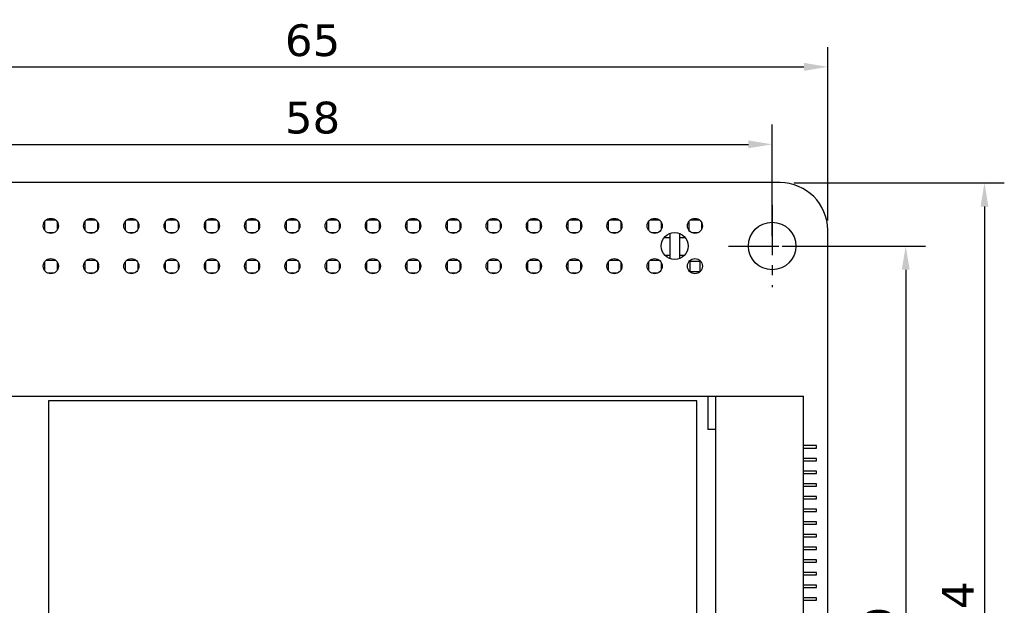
# Model space of a CAD drawing. Header units: millimetres. Extents: x 47 to 165, y 210 to 378.
# Tile 10 of 10: x 103 to 165, y 341 to 378. Entities that reach past the tile are written whole.
import ezdxf

# ---------------------------------------------------------------- set-up
doc = ezdxf.new("R2010")
doc.units = ezdxf.units.MM
doc.header["$LTSCALE"] = 0.1
doc.header["$PDMODE"] = 3
doc.header["$PDSIZE"] = 0.3125
doc.linetypes.add('CENTER', pattern=[50.8, 31.75, -6.35, 6.35, -6.35])
doc.layers.get('0').update_dxf_attribs({"linetype": 'CONTINUOUS'})
doc.layers.get('Defpoints').update_dxf_attribs({"linetype": 'CONTINUOUS'})
doc.layers.add('Dim', color=6, linetype='CONTINUOUS', lineweight=13)
doc.styles.add('Verdana', font='verdana.ttf', dxfattribs={"height": 2})
doc.dimstyles.new('aaaaaaaa 3.0', dxfattribs={"dimtxt": 2, "dimasz": 1.5, "dimexe": 1.25, "dimexo": 0.625, "dimtad": 1, "dimdec": 1, "dimzin": 9, "dimdsep": 46, "dimtxsty": 'Verdana', "dimcen": 0, "dimazin": 0, "dimtfac": 1, "dimtofl": 0, "dimtmove": 0, "dimatfit": 3, "dimfxl": 1, "dimlwd": 25, "dimlwe": 25, "dimarcsym": 0})

# ---------------------------------------------------------------- blocks, each defined once
blk = doc.blocks.new('*D55')
at = {"layer": 'Defpoints', "color": 0}
for p in [(153.514, 375.457), (88.506, 365.151), (153.514, 365.141)]:
    blk.add_point(p, dxfattribs=at)
at = {"layer": 'Dim', "color": 0, "lineweight": 25}
for p, q in [((88.506, 365.776), (88.506, 376.707)), ((153.514, 365.766), (153.514, 376.707)), ((90.006, 375.457), (152.014, 375.457))]:
    blk.add_line(p, q, dxfattribs=at)
at = {"layer": 'Dim', "color": 0}
for points in [[(90.006, 375.707), (90.006, 375.207), (88.506, 375.457)], [(152.014, 375.207), (152.014, 375.707), (153.514, 375.457)]]:
    blk.add_solid(points, dxfattribs=at)
at = {"layer": 'Dim', "color": 0, "insert": (121.01, 377.122), "char_height": 2, "attachment_point": 5, "style": 'Verdana'}
blk.add_mtext('65', dxfattribs=at)
blk = doc.blocks.new('*D56')
at = {"layer": 'Defpoints', "color": 0}
for p in [(150.74, 368.137), (151.208, 311.735), (163.404, 311.735)]:
    blk.add_point(p, dxfattribs=at)
at = {"layer": 'Dim', "color": 0, "lineweight": 25}
for p, q in [((151.365, 368.137), (164.654, 368.137)), ((163.404, 366.637), (163.404, 313.235)), ((151.833, 311.735), (164.654, 311.735))]:
    blk.add_line(p, q, dxfattribs=at)
at = {"layer": 'Dim', "color": 0}
for points in [[(163.654, 366.637), (163.154, 366.637), (163.404, 368.137)], [(163.154, 313.235), (163.654, 313.235), (163.404, 311.735)]]:
    blk.add_solid(points, dxfattribs=at)
at = {"layer": 'Dim', "color": 0, "insert": (161.74, 339.936), "char_height": 2, "attachment_point": 5, "rotation": 90, "style": 'Verdana'}
blk.add_mtext('56.4', dxfattribs=at)
blk = doc.blocks.new('*D57')
at = {"layer": 'Defpoints', "color": 0}
for p in [(150.006, 370.568), (92.006, 364.151), (150.006, 364.151)]:
    blk.add_point(p, dxfattribs=at)
at = {"layer": 'Dim', "color": 0, "lineweight": 25}
for p, q in [((92.006, 364.776), (92.006, 371.818)), ((150.006, 364.776), (150.006, 371.818)), ((93.506, 370.568), (148.506, 370.568))]:
    blk.add_line(p, q, dxfattribs=at)
at = {"layer": 'Dim', "color": 0}
for points in [[(93.506, 370.818), (93.506, 370.318), (92.006, 370.568)], [(148.506, 370.318), (148.506, 370.818), (150.006, 370.568)]]:
    blk.add_solid(points, dxfattribs=at)
at = {"layer": 'Dim', "color": 0, "insert": (121.006, 372.239), "char_height": 2, "attachment_point": 5, "style": 'Verdana'}
blk.add_mtext('58', dxfattribs=at)
blk = doc.blocks.new('*D58')
at = {"layer": 'Defpoints', "color": 0}
for p in [(150.006, 364.151), (150.006, 315.151), (158.433, 315.151)]:
    blk.add_point(p, dxfattribs=at)
at = {"layer": 'Dim', "color": 0, "lineweight": 25}
for p, q in [((150.631, 364.151), (159.683, 364.151)), ((158.433, 362.651), (158.433, 316.651)), ((150.631, 315.151), (159.683, 315.151))]:
    blk.add_line(p, q, dxfattribs=at)
at = {"layer": 'Dim', "color": 0}
for points in [[(158.683, 362.651), (158.183, 362.651), (158.433, 364.151)], [(158.183, 316.651), (158.683, 316.651), (158.433, 315.151)]]:
    blk.add_solid(points, dxfattribs=at)
at = {"layer": 'Dim', "color": 0, "insert": (156.769, 339.651), "char_height": 2, "attachment_point": 5, "rotation": 90, "style": 'Verdana'}
blk.add_mtext('49', dxfattribs=at)

msp = doc.modelspace()

# ---------------------------------------------------------------- linework, layer by layer
at = {"color": 7, "linetype": 'Continuous'}
for p, q in [((150.505, 368.151), (91.507, 368.16)), ((104.1, 365.667), (104.1, 365.175)), ((104.218, 365.796), (104.774, 365.796)), ((104.341, 365.866), (104.648, 365.866)), ((104.9, 365.655), (104.9, 365.187)), ((106.64, 365.667), (106.64, 365.175)), ((106.758, 365.796), (107.314, 365.796)), ((106.881, 365.866), (107.188, 365.866)), ((107.44, 365.655), (107.44, 365.187)), ((109.18, 365.667), (109.18, 365.175)), ((109.298, 365.796), (109.854, 365.796)), ((109.421, 365.866), (109.728, 365.866)), ((109.98, 365.655), (109.98, 365.187)), ((111.72, 365.667), (111.72, 365.175)), ((111.838, 365.796), (112.394, 365.796)), ((111.961, 365.866), (112.268, 365.866)), ((112.52, 365.655), (112.52, 365.187)), ((114.26, 365.667), (114.26, 365.175)), ((114.378, 365.796), (114.934, 365.796)), ((114.501, 365.866), (114.808, 365.866)), ((115.06, 365.655), (115.06, 365.187)), ((116.8, 365.667), (116.8, 365.175)), ((116.918, 365.796), (117.474, 365.796)), ((117.041, 365.866), (117.348, 365.866)), ((117.6, 365.655), (117.6, 365.187)), ((119.34, 365.667), (119.34, 365.175)), ((119.458, 365.796), (120.014, 365.796)), ((119.581, 365.866), (119.888, 365.866)), ((120.14, 365.655), (120.14, 365.187)), ((121.88, 365.667), (121.88, 365.175)), ((121.998, 365.796), (122.554, 365.796)), ((122.121, 365.866), (122.428, 365.866)), ((122.68, 365.655), (122.68, 365.187)), ((124.42, 365.667), (124.42, 365.175)), ((124.538, 365.796), (125.094, 365.796)), ((124.661, 365.866), (124.968, 365.866)), ((125.22, 365.655), (125.22, 365.187)), ((126.96, 365.667), (126.96, 365.175)), ((127.078, 365.796), (127.634, 365.796)), ((127.201, 365.866), (127.508, 365.866)), ((127.76, 365.655), (127.76, 365.187)), ((129.5, 365.667), (129.5, 365.175)), ((129.618, 365.796), (130.174, 365.796)), ((129.741, 365.866), (130.048, 365.866)), ((130.3, 365.655), (130.3, 365.187)), ((132.04, 365.667), (132.04, 365.175)), ((132.158, 365.796), (132.714, 365.796)), ((132.281, 365.866), (132.588, 365.866)), ((132.84, 365.655), (132.84, 365.187)), ((134.58, 365.667), (134.58, 365.175)), ((134.698, 365.796), (135.254, 365.796)), ((134.821, 365.866), (135.128, 365.866)), ((135.38, 365.655), (135.38, 365.187)), ((137.12, 365.667), (137.12, 365.175)), ((137.238, 365.796), (137.794, 365.796)), ((137.361, 365.866), (137.668, 365.866)), ((137.92, 365.655), (137.92, 365.187)), ((139.66, 365.667), (139.66, 365.175)), ((139.778, 365.796), (140.334, 365.796)), ((139.901, 365.866), (140.208, 365.866)), ((140.46, 365.655), (140.46, 365.187)), ((142.2, 365.667), (142.2, 365.175)), ((142.318, 365.796), (142.874, 365.796)), ((142.441, 365.866), (142.748, 365.866)), ((143, 365.655), (143, 365.187)), ((144.74, 365.667), (144.74, 365.175)), ((144.858, 365.796), (145.414, 365.796)), ((144.981, 365.866), (145.288, 365.866)), ((145.54, 365.655), (145.54, 365.187)), ((104.294, 364.996), (104.697, 364.996)), ((106.834, 364.996), (107.237, 364.996)), ((109.374, 364.996), (109.777, 364.996)), ((111.914, 364.996), (112.317, 364.996)), ((114.454, 364.996), (114.857, 364.996)), ((116.994, 364.996), (117.397, 364.996)), ((119.534, 364.996), (119.937, 364.996)), ((122.074, 364.996), (122.477, 364.996)), ((124.614, 364.996), (125.017, 364.996)), ((127.154, 364.996), (127.557, 364.996)), ((129.694, 364.996), (130.097, 364.996)), ((132.234, 364.996), (132.637, 364.996)), ((134.774, 364.996), (135.177, 364.996)), ((137.314, 364.996), (137.717, 364.996)), ((139.854, 364.996), (140.257, 364.996)), ((142.394, 364.996), (142.797, 364.996)), ((143.57, 364.676), (143.192, 364.676)), ((143.57, 363.354), (143.57, 364.947)), ((144.17, 364.934), (144.17, 363.369)), ((144.519, 364.676), (144.17, 364.676)), ((144.934, 364.996), (145.337, 364.996)), ((153.506, 314.642), (153.514, 365.151)), ((143.244, 363.576), (143.57, 363.576)), ((144.17, 363.576), (144.468, 363.576)), ((144.448, 363.556), (144.44, 363.556)), ((144.44, 363.556), (144.44, 363.548)), ((104.1, 363.127), (104.1, 362.635)), ((104.218, 363.256), (104.774, 363.256)), ((104.9, 363.115), (104.9, 362.647)), ((106.64, 363.127), (106.64, 362.635)), ((106.758, 363.256), (107.314, 363.256)), ((107.44, 363.115), (107.44, 362.647)), ((109.18, 363.127), (109.18, 362.635)), ((109.298, 363.256), (109.854, 363.256)), ((109.98, 363.115), (109.98, 362.647)), ((111.72, 363.127), (111.72, 362.635)), ((111.838, 363.256), (112.394, 363.256)), ((112.52, 363.115), (112.52, 362.647)), ((114.26, 363.127), (114.26, 362.635)), ((114.378, 363.256), (114.934, 363.256)), ((115.06, 363.115), (115.06, 362.647)), ((116.8, 363.127), (116.8, 362.635)), ((116.918, 363.256), (117.474, 363.256)), ((117.6, 363.115), (117.6, 362.647)), ((119.34, 363.127), (119.34, 362.635)), ((119.458, 363.256), (120.014, 363.256)), ((120.14, 363.115), (120.14, 362.647)), ((121.88, 363.127), (121.88, 362.635)), ((121.998, 363.256), (122.554, 363.256)), ((122.68, 363.115), (122.68, 362.647)), ((124.42, 363.127), (124.42, 362.635)), ((124.538, 363.256), (125.094, 363.256)), ((125.22, 363.115), (125.22, 362.647)), ((126.96, 363.127), (126.96, 362.635)), ((127.078, 363.256), (127.634, 363.256)), ((127.76, 363.115), (127.76, 362.647)), ((129.5, 363.127), (129.5, 362.635)), ((129.618, 363.256), (130.174, 363.256)), ((130.3, 363.115), (130.3, 362.647)), ((132.04, 363.127), (132.04, 362.635)), ((132.158, 363.256), (132.714, 363.256)), ((132.84, 363.115), (132.84, 362.647)), ((134.58, 363.127), (134.58, 362.635)), ((134.698, 363.256), (135.254, 363.256)), ((135.38, 363.115), (135.38, 362.647)), ((137.12, 363.127), (137.12, 362.635)), ((137.238, 363.256), (137.794, 363.256)), ((137.92, 363.115), (137.92, 362.647)), ((139.66, 363.127), (139.66, 362.635)), ((139.778, 363.256), (140.334, 363.256)), ((140.46, 363.115), (140.46, 362.647)), ((142.2, 363.127), (142.2, 362.635)), ((142.318, 363.256), (142.874, 363.256)), ((143, 363.115), (143, 362.647)), ((145.46, 363.176), (144.82, 363.176)), ((144.82, 363.176), (144.82, 362.536)), ((145.46, 362.536), (145.46, 363.176)), ((104.294, 362.456), (104.697, 362.456)), ((106.834, 362.456), (107.237, 362.456)), ((109.374, 362.456), (109.777, 362.456)), ((111.914, 362.456), (112.317, 362.456)), ((114.454, 362.456), (114.857, 362.456)), ((116.994, 362.456), (117.397, 362.456)), ((119.534, 362.456), (119.937, 362.456)), ((122.074, 362.456), (122.477, 362.456)), ((124.614, 362.456), (125.017, 362.456)), ((127.154, 362.456), (127.557, 362.456)), ((129.694, 362.456), (130.097, 362.456)), ((132.234, 362.456), (132.637, 362.456)), ((134.774, 362.456), (135.177, 362.456)), ((137.314, 362.456), (137.717, 362.456)), ((139.854, 362.456), (140.257, 362.456)), ((142.394, 362.456), (142.797, 362.456)), ((144.82, 362.536), (145.46, 362.536)), ((98.445, 354.678), (151.995, 354.678)), ((104.345, 354.378), (104.345, 324.978)), ((145.245, 354.378), (104.345, 354.378)), ((145.245, 324.978), (145.245, 354.378)), ((145.945, 354.678), (145.945, 352.578)), ((146.445, 324.678), (146.445, 354.678)), ((151.995, 324.678), (151.995, 354.678)), ((146.445, 352.578), (145.945, 352.578)), ((152.815, 351.553), (151.995, 351.553)), ((151.995, 351.403), (152.815, 351.403)), ((152.815, 351.403), (152.815, 351.553)), ((152.815, 350.753), (151.995, 350.753)), ((151.995, 350.603), (152.815, 350.603)), ((152.815, 350.603), (152.815, 350.753)), ((152.815, 349.953), (151.995, 349.953)), ((151.995, 349.803), (152.815, 349.803)), ((152.815, 349.803), (152.815, 349.953)), ((152.815, 349.153), (151.995, 349.153)), ((152.815, 349.003), (152.815, 349.153)), ((151.995, 349.003), (152.815, 349.003)), ((152.815, 348.353), (151.995, 348.353)), ((151.995, 348.203), (152.815, 348.203)), ((152.815, 348.203), (152.815, 348.353)), ((152.815, 347.553), (151.995, 347.553)), ((151.995, 347.403), (152.815, 347.403)), ((152.815, 347.403), (152.815, 347.553)), ((152.815, 346.753), (151.995, 346.753)), ((152.815, 346.603), (152.815, 346.753)), ((151.995, 346.603), (152.815, 346.603)), ((152.815, 345.953), (151.995, 345.953)), ((151.995, 345.803), (152.815, 345.803)), ((152.815, 345.803), (152.815, 345.953)), ((152.815, 345.153), (151.995, 345.153)), ((151.995, 345.003), (152.815, 345.003)), ((152.815, 345.003), (152.815, 345.153)), ((152.815, 344.353), (151.995, 344.353)), ((151.995, 344.203), (152.815, 344.203)), ((152.815, 344.203), (152.815, 344.353)), ((152.815, 343.553), (151.995, 343.553)), ((152.815, 343.403), (152.815, 343.553)), ((151.995, 343.403), (152.815, 343.403)), ((152.815, 342.753), (151.995, 342.753)), ((151.995, 342.603), (152.815, 342.603)), ((152.815, 342.603), (152.815, 342.753)), ((152.815, 341.953), (151.995, 341.953)), ((151.995, 341.803), (152.815, 341.803)), ((152.815, 341.803), (152.815, 341.953))]:
    msp.add_line(p, q, dxfattribs=at)
at = {"color": 1, "linetype": 'CENTER'}
for p, q in [((150.006, 366.751), (150.006, 361.552)), ((147.261, 364.151), (152.75, 364.151))]:
    msp.add_line(p, q, dxfattribs=at)
at = {"color": 7, "linetype": 'Continuous'}
for centre, radius in [((104.496, 365.421), 0.475), ((107.036, 365.421), 0.475), ((109.576, 365.421), 0.475), ((112.116, 365.421), 0.475), ((114.656, 365.421), 0.475), ((117.196, 365.421), 0.475), ((119.736, 365.421), 0.475), ((122.276, 365.421), 0.475), ((124.816, 365.421), 0.475), ((127.356, 365.421), 0.475), ((129.896, 365.421), 0.475), ((132.436, 365.421), 0.475), ((134.976, 365.421), 0.475), ((137.516, 365.421), 0.475), ((140.056, 365.421), 0.475), ((142.596, 365.421), 0.475), ((145.136, 365.421), 0.475), ((150.006, 364.151), 1.5), ((143.856, 364.151), 0.85), ((104.496, 362.881), 0.475), ((107.036, 362.881), 0.475), ((109.576, 362.881), 0.475), ((112.116, 362.881), 0.475), ((114.656, 362.881), 0.475), ((117.196, 362.881), 0.475), ((119.736, 362.881), 0.475), ((122.276, 362.881), 0.475), ((124.816, 362.881), 0.475), ((127.356, 362.881), 0.475), ((129.896, 362.881), 0.475), ((132.436, 362.881), 0.475), ((134.976, 362.881), 0.475), ((137.516, 362.881), 0.475), ((140.056, 362.881), 0.475), ((142.596, 362.881), 0.475), ((145.136, 362.881), 0.475)]:
    msp.add_circle(centre, radius, dxfattribs=at)
msp.add_arc((150.499, 365.136), 3.015, 0.28032, 89.89651, dxfattribs=at)

# ---------------------------------------------------------------- dimensions: what is measured, and where the dimension line sits
at = {"layer": 'Dim'}
dim = msp.add_linear_dim(base=(153.514, 375.457), p1=(88.506, 365.151), p2=(153.514, 365.141), dimstyle='aaaaaaaa 3.0', dxfattribs=at)
dim.commit()
dim.dimension.update_dxf_attribs({"geometry": '*D55', "text_midpoint": (121.01, 375.457), "dimtype": 160})
dim = msp.add_linear_dim(base=(150.006, 370.568), p1=(92.006, 364.151), p2=(150.006, 364.151), dimstyle='aaaaaaaa 3.0', dxfattribs=at)
dim.commit()
dim.dimension.update_dxf_attribs({"geometry": '*D57', "text_midpoint": (121.006, 372.239)})
dim = msp.add_linear_dim(base=(163.404, 311.735), p1=(150.74, 368.137), p2=(151.208, 311.735), angle=90, dimstyle='aaaaaaaa 3.0', dxfattribs=at)
dim.commit()
dim.dimension.update_dxf_attribs({"geometry": '*D56', "text_midpoint": (163.404, 339.936), "dimtype": 160})
dim = msp.add_linear_dim(base=(158.433, 315.151), p1=(150.006, 364.151), p2=(150.006, 315.151), angle=90, dimstyle='aaaaaaaa 3.0', dxfattribs=at)
dim.commit()
dim.dimension.update_dxf_attribs({"geometry": '*D58', "text_midpoint": (156.769, 339.651)})

doc.saveas('drawing.dxf')
